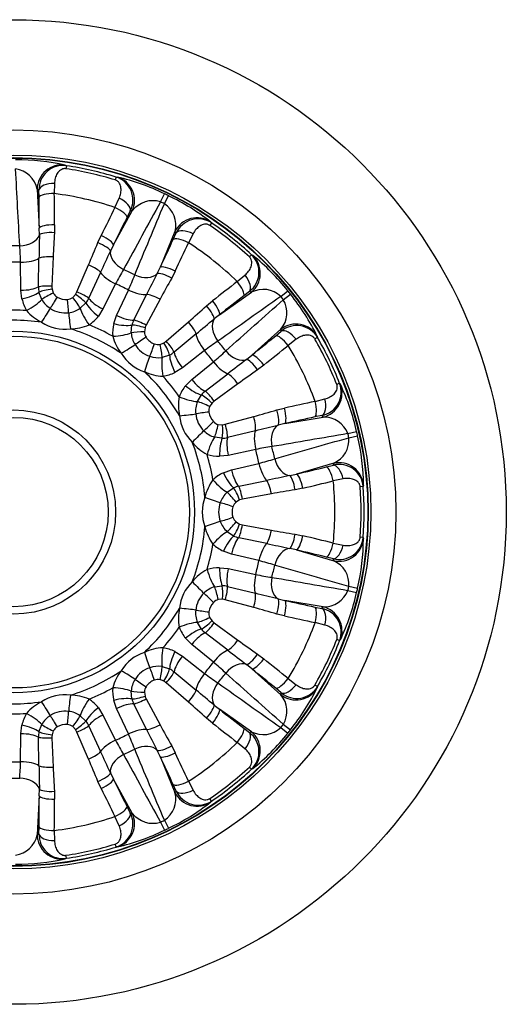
# Model space of a CAD drawing. Header units: millimetres. Extents: x 0 to 1188, y 0 to 840.
# Tile 7 of 9: x 748 to 847, y 423 to 623. Entities that reach past the tile are written whole.
import ezdxf

# ---------------------------------------------------------------- set-up
doc = ezdxf.new("R2010")
doc.units = ezdxf.units.MM
doc.header["$LTSCALE"] = 4
doc.layers.add('CAP200G', color=7, linetype='Continuous')
doc.layers.add('Default', color=7, linetype='Continuous')

# ---------------------------------------------------------------- blocks, each defined once
blk = doc.blocks.new('SE2')
at = {"layer": 'CAP200G', "color": 7, "linetype": 'Continuous'}
for p, q in [((757.27, 593.29), (757.5, 593.18)), ((757.5, 593.18), (757.41, 592.57)), ((767.58, 590.88), (767.4, 590.29)), ((767.58, 590.88), (767.83, 590.88)), ((751.55, 588.41), (752, 580.53)), ((751.95, 586.79), (751.92, 588.24)), ((755.08, 589.59), (755.04, 587.52)), ((767.34, 584.72), (768.2, 586.59)), ((776.61, 585.83), (777.39, 587.48)), ((777.37, 585.46), (778.18, 587.1)), ((767.05, 577.1), (770.87, 584)), ((770.46, 584.01), (769.81, 582.71)), ((752.01, 579.14), (752, 580.53)), ((755.09, 581.19), (755.06, 579.58)), ((786.96, 581.55), (786.61, 581.04)), ((786.79, 581.74), (786.96, 581.55)), ((763.88, 577.57), (764.55, 579.03)), ((779.52, 579.83), (776.51, 572.54)), ((779.18, 578.2), (779.78, 579.52)), ((783.22, 579.36), (782.28, 577.52)), ((767.05, 577.1), (766.43, 575.85)), ((751.82, 568.57), (751.93, 574.38)), ((754.79, 574.69), (754.55, 568.72)), ((795.04, 575.11), (794.62, 574.66)), ((795.04, 575.11), (795.26, 574.99)), ((748.27, 567.89), (748.2, 573.59)), ((759.62, 567.56), (762, 573.04)), ((775.92, 571.28), (776.51, 572.54)), ((764.44, 571.52), (762.01, 566.24)), ((779.58, 571.79), (778.86, 570.36)), ((792.15, 569.65), (793.73, 570.97)), ((754.58, 568.13), (754.83, 567.33)), ((767.46, 569.19), (764.92, 564.09)), ((748.48, 566.14), (748.27, 567.89)), ((752.49, 566.01), (751.93, 567.49)), ((758.77, 566.43), (759.34, 567.04)), ((767.67, 562.77), (770.07, 567.93)), ((771.16, 561.84), (773.77, 567.03)), ((776.49, 566.06), (773.68, 560.79)), ((788.57, 562.92), (795.02, 567.48)), ((794.65, 567.66), (793.5, 566.78)), ((800.98, 566.63), (802.4, 567.78)), ((801.51, 565.97), (802.94, 567.1)), ((761.45, 565.31), (760.31, 564.22)), ((764.92, 564.09), (763.98, 562.61)), ((785.92, 564.72), (787.16, 565.74)), ((767.09, 561.11), (767.67, 562.77)), ((788.57, 562.92), (787.48, 562.06)), ((770.65, 559.24), (770.79, 560.82)), ((773.45, 560.25), (773.33, 559.42)), ((777.75, 557.55), (782.27, 561.46)), ((783.81, 559.02), (779.33, 555.32)), ((801.01, 559.97), (795.12, 554.7)), ((799.99, 558.65), (801.1, 559.57)), ((808.45, 558.29), (807.91, 557.99)), ((808.38, 558.54), (808.45, 558.29)), ((776.49, 556.89), (777.27, 557.2)), ((804.13, 557.94), (802.49, 556.69)), ((778.42, 554.73), (776.92, 554.24)), ((785.52, 555.62), (781.02, 552.12)), ((794.04, 553.83), (795.12, 554.7)), ((781.02, 552.12), (779.52, 551.19)), ((782.92, 549.74), (787.33, 553.35)), ((797.57, 552.7), (796.29, 551.72)), ((785.66, 547.38), (790.27, 550.93)), ((781.68, 548.49), (782.92, 549.74)), ((792.29, 548.88), (787.48, 545.34)), ((812.93, 548.98), (812.36, 548.75)), ((812.93, 548.98), (813.08, 548.78)), ((784.07, 545.27), (784.88, 546.63)), ((787.04, 544.96), (786.56, 544.26)), ((807.96, 545.32), (809.96, 545.82)), ((789.73, 540.66), (795.5, 542.22)), ((800.21, 543.58), (801.77, 543.96)), ((801.82, 540.8), (809.6, 542.12)), ((809.35, 542.44), (807.93, 542.15)), ((788.32, 540.62), (789.16, 540.56)), ((801.82, 540.8), (800.46, 540.5)), ((789.12, 537.83), (787.55, 538.04)), ((795.84, 539.36), (790.19, 537.97)), ((814.61, 538.77), (816.38, 539.19)), ((814.8, 537.94), (816.58, 538.34)), ((790.33, 534.35), (788.58, 534.16)), ((795.9, 535.55), (790.33, 534.35)), ((791.01, 531.38), (796.54, 532.72)), ((811.74, 532.75), (804.16, 530.56)), ((810.25, 532), (811.66, 532.35)), ((789.35, 530.79), (791.01, 531.38)), ((802.8, 530.24), (804.16, 530.56)), ((792.45, 528.07), (798.14, 529.26)), ((813.67, 529.57), (811.65, 529.15)), ((817.72, 528.01), (817.1, 527.97)), ((817.77, 528.26), (817.72, 528.01)), ((790.11, 526.85), (791.42, 527.73)), ((799.08, 526.54), (793.21, 525.44)), ((805.49, 527.69), (803.91, 527.36)), ((792.64, 525.29), (791.91, 524.87)), ((791.91, 520.82), (792.64, 520.4)), ((793.21, 520.25), (799.08, 519.15)), ((791.42, 517.96), (790.11, 518.83)), ((803.91, 518.32), (805.49, 517.99)), ((798.14, 516.43), (792.45, 517.62)), ((811.65, 516.53), (813.67, 516.12)), ((817.72, 517.68), (817.1, 517.72)), ((817.72, 517.68), (817.77, 517.43)), ((791.01, 514.31), (789.35, 514.89)), ((796.54, 512.97), (791.01, 514.31)), ((804.16, 515.13), (802.8, 515.45)), ((804.16, 515.13), (811.74, 512.94)), ((811.66, 513.34), (810.25, 513.69)), ((788.58, 511.52), (790.33, 511.34)), ((790.33, 511.34), (795.9, 510.14)), ((787.55, 507.65), (789.12, 507.86)), ((790.19, 507.72), (795.84, 506.33)), ((814.61, 506.92), (816.38, 506.5)), ((814.8, 507.75), (816.58, 507.35)), ((789.16, 505.13), (788.32, 505.07)), ((795.5, 503.47), (789.73, 505.03)), ((800.46, 505.18), (801.82, 504.89)), ((809.6, 503.57), (801.82, 504.89)), ((801.77, 501.73), (800.21, 502.11)), ((807.93, 503.54), (809.35, 503.25)), ((784.88, 499.06), (784.07, 500.42)), ((786.56, 501.43), (787.04, 500.73)), ((787.48, 500.35), (792.29, 496.81)), ((809.96, 499.87), (807.96, 500.37)), ((790.27, 494.76), (785.66, 498.31)), ((782.92, 495.95), (781.68, 497.2)), ((812.93, 496.71), (812.36, 496.93)), ((813.08, 496.91), (812.93, 496.71)), ((779.52, 494.5), (781.02, 493.57)), ((787.33, 492.34), (782.92, 495.95)), ((781.02, 493.57), (785.52, 490.07)), ((796.29, 493.97), (797.57, 492.99)), ((776.92, 491.45), (778.42, 490.96)), ((779.33, 490.37), (783.81, 486.66)), ((795.12, 490.98), (794.04, 491.86)), ((795.12, 490.98), (801.01, 485.72)), ((777.27, 488.49), (776.49, 488.79)), ((782.27, 484.23), (777.75, 488.14)), ((802.49, 489), (804.13, 487.75)), ((770.79, 484.87), (770.65, 486.45)), ((773.33, 486.27), (773.45, 485.44)), ((801.1, 486.12), (799.99, 487.04)), ((808.45, 487.4), (807.91, 487.7)), ((808.45, 487.4), (808.38, 487.15)), ((767.67, 482.92), (767.09, 484.58)), ((773.68, 484.9), (776.49, 479.63)), ((763.98, 483.08), (764.92, 481.6)), ((770.07, 477.76), (767.67, 482.92)), ((773.77, 478.66), (771.16, 483.85)), ((787.48, 483.63), (788.57, 482.77)), ((795.02, 478.21), (788.57, 482.77)), ((760.31, 481.47), (761.45, 480.37)), ((764.92, 481.6), (767.46, 476.5)), ((787.16, 479.95), (785.92, 480.97)), ((748.27, 477.8), (748.48, 479.55)), ((751.93, 478.2), (752.49, 479.68)), ((754.83, 478.36), (754.58, 477.56)), ((759.34, 478.65), (758.77, 479.26)), ((762, 472.65), (759.62, 478.13)), ((762.01, 479.45), (764.44, 474.17)), ((793.5, 478.91), (794.65, 478.03)), ((800.98, 479.05), (802.4, 477.91)), ((801.51, 479.72), (802.94, 478.59)), ((748.2, 472.1), (748.27, 477.8)), ((751.93, 471.31), (751.82, 477.12)), ((754.55, 476.97), (754.79, 471)), ((793.73, 474.71), (792.15, 476.04)), ((776.51, 473.15), (775.92, 474.41)), ((778.86, 475.33), (779.58, 473.9)), ((776.51, 473.15), (779.52, 465.85)), ((795.04, 470.58), (794.62, 471.03)), ((795.26, 470.7), (795.04, 470.58)), ((764.55, 466.66), (763.88, 468.12)), ((766.43, 469.84), (767.05, 468.59)), ((770.87, 461.69), (767.05, 468.59)), ((782.28, 468.17), (783.22, 466.33)), ((752, 465.16), (752.01, 466.55)), ((755.06, 466.11), (755.09, 464.5)), ((779.78, 466.17), (779.18, 467.49)), ((752, 465.16), (751.55, 457.28)), ((786.96, 464.14), (786.61, 464.64)), ((786.96, 464.14), (786.79, 463.94)), ((769.81, 462.98), (770.46, 461.68)), ((768.2, 459.1), (767.34, 460.97)), ((777.37, 460.23), (778.18, 458.59)), ((751.92, 457.45), (751.95, 458.9)), ((755.04, 458.17), (755.08, 456.1)), ((776.61, 459.86), (777.39, 458.21)), ((767.58, 454.8), (767.4, 455.39)), ((767.83, 454.81), (767.58, 454.8)), ((757.5, 452.5), (757.27, 452.4)), ((757.5, 452.5), (757.41, 453.11))]:
    blk.add_line(p, q, dxfattribs=at)
for radius in [100, 77.6, 72.51, 71.99, 71.9, 36.73, 35.73, 20.73, 19.23]:
    blk.add_circle((746.75, 522.84), radius, dxfattribs=at)
for centre, radius, start, end in [((747.57, 550.46), 43.91, 77.23, 90.4975), ((-9770.08, 14.1), 10533.15, 3.062931, 3.14807), ((746.48, 587.42), 5.17, 11.0011, 82.2768), ((756.81, 588.35), 4.89, 81.806, 181.2783), ((746.75, 522.84), 70.54, 72.9779, 81.3078), ((746.75, 522.84), 71.16, 72.9779, 81.3078), ((766.12, 586.23), 4.88, 332.9333, 72.5538), ((757.94, 547.92), 44.08, 63.8146, 77.0293), ((746.75, 522.84), 65.21, 71.5898, 82.6959), ((775.02, 580.88), 5.2, 72.2341, 143.0595), ((746.75, 522.84), 71.53, 63.9365, 64.635), ((759.47, 547.37), 43.91, 51.5157, 64.7833), ((10735.95, -4902.78), 11371.6, 151.140783, 151.219645), ((-8949.33, 4627.57), 10533.15, 337.348645, 337.433784), ((746.75, 522.84), 69.7, 63.9365, 64.635), ((774.53, 581.15), 5.17, 345.2868, 56.5625), ((784.23, 577.5), 4.89, 56.0917, 155.5641), ((746.75, 522.84), 70.54, 47.2636, 55.5935), ((746.75, 522.84), 71.16, 47.2636, 55.5935), ((4741.13, 503.66), 3989.83, 178.91602, 178.9844), ((1066.19, 559.89), 311.75, 176.3781, 177.2795), ((746.75, 522.84), 54.09, 88.6516, 91.3484), ((687.35, 571.98), 60.87, 1.5103, 4.6477), ((475.02, 694.82), 311.75, 337.0062, 337.9076), ((746.75, 522.84), 65.21, 45.8755, 56.9817), ((-2860.39, 2238.66), 3989.83, 335.30132, 335.36969), ((791.7, 571.55), 4.88, 307.2191, 46.8395), ((767.71, 540.58), 44.08, 38.1003, 51.315), ((746.75, 522.84), 50.77, 88.3612, 91.6388), ((823.17, 540.47), 62.68, 149.6833, 152.7301), ((746.75, 522.84), 54.09, 62.9373, 65.6342), ((714.56, 592.89), 60.87, 335.796, 338.9334), ((4337.24, -1227.54), 3989.83, 153.20174, 153.27011), ((1050.63, 417.62), 311.75, 150.6638, 151.5652), ((756.97, 568.53), 5.15, 179.6028, 191.6944), ((757.45, 568.56), 2.9, 176.9108, 188.5009), ((746.75, 522.84), 50.77, 62.6469, 65.9245), ((797.4, 562.86), 5.2, 46.5198, 117.3452), ((756.75, 568.01), 8.48, 192.7034, 210.1415), ((757.12, 568.7), 5.36, 210.1397, 237.4127), ((756.68, 568.32), 2.1, 208.346, 239.6329), ((757.35, 569.29), 3.28, 238.0454, 276.2403), ((757.54, 568.13), 2.1, 274.6424, 305.9502), ((756.94, 568.67), 2.9, 325.7848, 337.3749), ((757.36, 568.44), 5.15, 322.5913, 334.6829), ((7392.62, -8699.63), 11371.6, 125.426497, 125.505359), ((746.75, 522.84), 69.7, 38.2222, 38.9207), ((746.75, 522.84), 71.53, 38.2222, 38.9207), ((768.85, 539.43), 43.91, 25.8014, 39.069), ((757.26, 568.89), 5.6, 237.2996, 276.9861), ((757.3, 568.66), 5.37, 276.8925, 304.1265), ((576.54, 795.69), 311.75, 311.2919, 312.1933), ((-6208.14, 8428.04), 10533.15, 311.63436, 311.719499), ((797.07, 563.32), 5.17, 319.5725, 30.8482), ((746.75, 522.84), 40.99, 86.2699, 93.7301), ((756.7, 570), 9.6, 220.6512, 243.9111), ((757.36, 567.84), 8.44, 304.1034, 321.6232), ((-1758.71, 3633.82), 3989.83, 309.58703, 309.6554), ((746.75, 522.84), 38.96, 81.5468, 98.4532), ((757.18, 568.55), 8.57, 236.7066, 277.5791), ((758.25, 569.65), 9.6, 270.3748, 293.6343), ((746.75, 522.84), 38.96, 55.8325, 72.739), ((746.75, 522.84), 40.99, 60.5556, 68.0158), ((775.35, 559.2), 8.48, 166.9891, 184.4272), ((775.78, 559.57), 5.15, 153.8885, 165.9801), ((776.22, 559.39), 2.9, 151.1965, 162.7866), ((804.23, 555.82), 4.89, 30.3774, 129.8498), ((776.17, 561.02), 9.6, 194.9369, 218.1968), ((775.99, 559.66), 5.36, 184.4254, 211.6984), ((775.43, 559.51), 2.1, 182.6317, 213.9186), ((776.45, 560.09), 3.28, 212.3311, 250.5261), ((746.75, 522.84), 71.16, 21.5493, 29.8793), ((776.2, 559.77), 5.6, 211.5853, 251.2719), ((776.12, 558.96), 2.1, 248.9281, 280.2359), ((775.82, 559.71), 2.9, 300.0705, 311.6606), ((823.25, 505.57), 62.68, 123.969, 127.0158), ((746.75, 522.84), 54.09, 37.223, 39.9199), ((746.75, 522.84), 65.21, 20.1612, 31.2674), ((746.75, 522.84), 70.54, 21.5493, 29.8793), ((775.98, 559.49), 8.57, 210.9923, 251.8648), ((776.13, 559.55), 5.37, 251.1782, 278.4122), ((776.09, 559.32), 5.15, 296.877, 308.9686), ((746.75, 522.84), 50.77, 36.9326, 40.2102), ((748.13, 599.92), 60.87, 310.0817, 313.2191), ((3222.21, -2612.05), 3989.83, 127.48745, 127.55582), ((777.42, 560.03), 9.6, 244.6605, 267.92), ((746.75, 522.84), 38.96, 30.1182, 47.0247), ((775.84, 558.78), 8.44, 278.3891, 295.9089), ((746.75, 522.84), 40.99, 34.8413, 42.3015), ((974.88, 296.19), 311.75, 124.9495, 125.8509), ((788.29, 543.19), 8.48, 141.2748, 158.7129), ((808.38, 547.22), 4.88, 281.5048, 21.1252), ((773.33, 529.73), 44.08, 12.386, 25.6008), ((789.82, 544.47), 9.6, 169.2226, 192.4826), ((788.84, 543.33), 5.15, 128.1742, 140.2658), ((789.06, 543.32), 5.36, 158.7112, 185.9841), ((788.5, 543.44), 2.1, 156.9174, 188.2043), ((789.16, 542.98), 2.9, 125.4822, 137.0723), ((788.98, 543.18), 8.57, 185.2781, 226.1505), ((789.3, 543.34), 5.6, 185.871, 225.5576), ((789.67, 543.51), 3.28, 186.6168, 224.8118), ((711.78, 842.52), 311.75, 285.5777, 286.479), ((809.75, 536.92), 5.2, 20.8055, 91.6309), ((788.88, 542.64), 2.1, 223.2138, 254.5216), ((788.94, 543.45), 2.9, 274.3562, 285.9464), ((-160.79, 4412.81), 3989.83, 283.87275, 283.94112), ((789.15, 543.17), 5.37, 225.4639, 252.698), ((2732.99, -10669.85), 11371.6, 99.712211, 99.791073), ((746.75, 522.84), 69.7, 12.5079, 13.2064), ((746.75, 522.84), 71.53, 12.5079, 13.2064), ((773.86, 528.19), 43.91, 0.0871, 13.3547), ((790.51, 543.04), 9.6, 218.9463, 242.2057), ((746.75, 522.84), 38.96, 4.4039, 21.3104), ((789.01, 542.98), 5.15, 271.1627, 283.2543), ((808.18, 474.09), 62.68, 98.2548, 101.3015), ((746.75, 522.84), 54.09, 11.5087, 14.2056), ((-2089.45, 10662.79), 10533.15, 285.920074, 286.005213), ((809.65, 537.48), 5.17, 293.8582, 5.1339), ((746.75, 522.84), 40.99, 9.127, 16.5872), ((788.55, 542.6), 8.44, 252.6748, 270.1946), ((746.75, 522.84), 50.77, 11.2183, 14.496), ((781.44, 591.69), 60.87, 284.3674, 287.5048), ((812.85, 527.62), 4.89, 4.6631, 104.1355), ((793, 523.15), 8.48, 115.5605, 132.9986), ((1616.88, -3375.66), 3989.83, 101.77317, 101.84154), ((794.94, 523.64), 9.6, 143.5083, 166.7683), ((793.56, 523.04), 5.15, 102.46, 114.5515), ((746.75, 522.84), 65.21, 354.4469, 5.5531), ((746.75, 522.84), 71.16, 355.835, 4.165), ((793.76, 522.94), 5.36, 132.9969, 160.2699), ((853.95, 219.66), 311.75, 99.2353, 100.1366), ((746.75, 522.84), 70.54, 355.835, 4.165), ((793.63, 522.84), 8.57, 159.5638, 200.4362), ((793.98, 522.84), 5.6, 160.1567, 199.8433), ((793.3, 523.28), 2.1, 131.2031, 162.49), ((793.7, 522.59), 2.9, 99.7679, 111.3581), ((794.39, 522.84), 3.28, 160.9025, 199.0975), ((793.77, 522.76), 5.37, 199.7496, 226.9837), ((793.3, 522.4), 2.1, 197.4995, 228.8073), ((793.7, 523.1), 2.9, 248.6419, 260.2321), ((746.75, 522.84), 38.96, 338.6896, 355.5961), ((794.94, 522.05), 9.6, 193.232, 216.4914), ((853.95, 826.03), 311.75, 259.8634, 260.7647), ((746.75, 522.84), 40.99, 343.4128, 350.873), ((792.98, 522.51), 8.44, 226.9605, 244.4803), ((793.56, 522.65), 5.15, 245.4485, 257.54), ((1616.88, 4421.35), 3989.83, 258.15846, 258.22683), ((812.85, 518.07), 4.88, 255.7905, 355.4109), ((773.68, 517.52), 44.08, 346.6717, 359.8865), ((746.75, 522.84), 50.77, 345.504, 348.7817), ((780.94, 452.26), 62.68, 72.5405, 75.5873), ((746.75, 522.84), 54.09, 345.7944, 348.4913), ((-2320.04, -10423.23), 11371.6, 73.997926, 74.076787), ((809.62, 508.19), 5.2, 355.0913, 65.9166), ((790.51, 502.65), 9.6, 117.7964, 141.0516), ((788.55, 503.05), 8.48, 89.8462, 107.2843), ((807.87, 569.82), 60.87, 258.6531, 261.7906), ((788.98, 502.51), 8.57, 133.8495, 174.7219), ((2590.98, 10889.2), 10533.15, 260.205788, 260.290927), ((789.3, 502.35), 5.6, 134.4424, 174.129), ((789.14, 502.53), 5.36, 107.2826, 134.5556), ((789.01, 502.71), 5.15, 76.7457, 88.8373), ((-160.79, -3367.12), 3989.83, 76.05888, 76.12725), ((809.77, 508.74), 5.17, 268.1439, 339.4196), ((773.49, 515.9), 43.91, 334.3728, 347.6404), ((746.75, 522.84), 69.7, 346.7936, 347.4921), ((746.75, 522.84), 71.53, 346.7936, 347.4921), ((789.67, 502.17), 3.28, 135.1882, 173.3832), ((788.88, 503.04), 2.1, 105.4888, 136.7758), ((788.94, 502.24), 2.9, 74.0536, 85.6438), ((746.75, 522.84), 38.96, 312.9753, 329.8818), ((789.61, 501.22), 9.39, 167.2564, 191.0384), ((789.07, 502.37), 5.37, 174.0353, 201.2694), ((788.5, 502.25), 2.1, 171.7852, 203.093), ((711.78, 203.17), 311.75, 73.521, 74.4223), ((808.37, 498.46), 4.89, 338.9488, 78.4212), ((789.16, 502.71), 2.9, 222.9277, 234.5178), ((746.75, 522.84), 65.21, 328.7326, 339.8388), ((746.75, 522.84), 40.99, 317.6985, 325.1587), ((788.26, 502.48), 8.44, 201.2462, 218.7661), ((788.84, 502.35), 5.15, 219.7342, 231.8258), ((974.88, 749.49), 311.75, 234.1491, 235.0505), ((746.75, 522.84), 70.54, 330.1207, 338.4507), ((746.75, 522.84), 71.16, 330.1207, 338.4507), ((775.98, 486.19), 8.57, 108.1352, 149.0077), ((777.42, 485.66), 9.6, 92.0798, 115.3397), ((775.83, 486.87), 8.48, 64.132, 81.57), ((3222.21, 3657.74), 3989.83, 232.44418, 232.51255), ((746.75, 522.84), 50.77, 319.7898, 323.0674), ((746.93, 444.41), 62.68, 46.8262, 49.873), ((746.75, 522.84), 38.96, 287.261, 304.1675), ((776.17, 484.67), 9.6, 141.8034, 165.0629), ((776.2, 485.92), 5.6, 108.7281, 148.4147), ((776.13, 486.15), 5.36, 81.5683, 108.8413), ((776.09, 486.36), 5.15, 51.0314, 63.123), ((822.2, 538.64), 60.87, 232.9389, 236.0763), ((746.75, 522.84), 54.09, 320.0801, 322.777), ((-6765.65, -8008.59), 11371.6, 48.28364, 48.362502), ((775.99, 486.03), 5.37, 148.321, 175.5551), ((776.45, 485.6), 3.28, 109.4739, 147.6689), ((776.12, 486.72), 2.1, 79.7746, 111.0615), ((775.82, 485.98), 2.9, 48.3394, 59.9295), ((6906.14, 9062.43), 10533.15, 234.491502, 234.576642), ((746.75, 522.84), 40.99, 291.9842, 299.4444), ((775.31, 486.49), 8.44, 175.5319, 193.0518), ((775.43, 486.18), 2.1, 146.0709, 177.3787), ((-1758.71, -2588.13), 3989.83, 50.3446, 50.41297), ((804.23, 489.86), 4.88, 230.0762, 329.6966), ((768.7, 506.36), 44.08, 320.9574, 334.1722), ((746.75, 522.84), 38.96, 261.5468, 278.4532), ((756.7, 475.69), 9.6, 116.0891, 139.3486), ((757.18, 477.14), 8.57, 82.4209, 123.2934), ((758.25, 476.04), 9.6, 66.3655, 89.6254), ((757.34, 477.82), 8.48, 38.4177, 55.8558), ((775.78, 486.12), 5.15, 194.0199, 206.1115), ((776.22, 486.3), 2.9, 197.2134, 208.8035), ((576.54, 250), 311.75, 47.8067, 48.7081), ((797.04, 482.37), 5.2, 329.377, 40.2023), ((757.26, 476.79), 5.6, 83.0139, 122.7004), ((757.3, 477.03), 5.36, 55.854, 83.127), ((746.75, 522.84), 40.99, 266.2699, 273.7301), ((756.71, 477.7), 8.44, 149.8177, 167.3375), ((757.13, 476.99), 5.37, 122.6067, 149.8408), ((757.36, 477.25), 5.15, 25.3171, 37.4087), ((756.97, 477.16), 5.15, 168.3056, 180.3972), ((756.68, 477.37), 2.1, 120.3567, 151.6645), ((757.35, 476.4), 3.28, 83.7597, 121.9546), ((757.54, 477.56), 2.1, 54.0603, 85.3472), ((756.94, 477.02), 2.9, 22.6251, 34.2152), ((4337.24, 2273.23), 3989.83, 206.72989, 206.79826), ((1050.63, 628.07), 311.75, 208.4348, 209.3362), ((791.69, 474.14), 4.89, 313.2345, 52.7069), ((797.41, 482.79), 5.17, 242.4297, 313.7054), ((746.75, 522.84), 69.7, 321.0793, 321.7778), ((746.75, 522.84), 71.53, 321.0793, 321.7778), ((757.45, 477.13), 2.9, 171.4991, 183.0892), ((746.75, 522.84), 50.77, 294.0755, 297.3531), ((821.58, 504.34), 60.87, 207.2246, 210.362), ((712.88, 452.1), 62.68, 21.1119, 24.1587), ((746.75, 522.84), 65.21, 303.0183, 314.1245), ((767.83, 504.98), 43.91, 308.6586, 321.9261), ((-2860.39, -1192.97), 3989.83, 24.63031, 24.69868), ((746.75, 522.84), 54.09, 294.3658, 297.0627), ((-9723.34, -3904.21), 11371.6, 22.569354, 22.648216), ((746.75, 522.84), 50.77, 268.3612, 271.6388), ((685.54, 473.8), 62.68, 355.3976, 358.4444), ((475.02, 350.87), 311.75, 22.0924, 22.9938), ((10001.35, 5544.29), 10533.15, 208.777217, 208.862356), ((4741.13, 542.03), 3989.83, 181.0156, 181.08398), ((1066.19, 485.8), 311.75, 182.7205, 183.6219), ((746.75, 522.84), 70.54, 304.4065, 312.7364), ((746.75, 522.84), 71.16, 304.4065, 312.7364), ((746.75, 522.84), 54.09, 268.6516, 271.3484), ((784.23, 468.18), 4.88, 204.3619, 303.9824), ((774.49, 464.55), 5.2, 303.6627, 14.488), ((759.38, 498.46), 44.08, 295.2431, 308.4579), ((746.75, 522.84), 65.21, 277.3041, 288.4102), ((766.11, 459.46), 4.89, 287.5202, 26.9926), ((775.01, 464.78), 5.17, 216.7154, 287.9911), ((746.75, 522.84), 69.7, 295.365, 296.0635), ((758, 497.61), 43.91, 282.9443, 296.2118), ((746.75, 522.84), 71.53, 295.365, 296.0635), ((746.45, 458.29), 5.2, 277.9484, 348.7737), ((756.8, 457.33), 4.88, 178.6476, 278.2681), ((746.75, 522.84), 70.54, 278.6922, 287.0221), ((746.75, 522.84), 71.16, 278.6922, 287.0221), ((747.55, 495.4), 44.08, 269.5289, 282.7436)]:
    blk.add_arc(centre, radius, start, end, dxfattribs=at)
for centre, major_axis, ratio, start_param, end_param in [((756.53, 588.34), (-2.08, -4.55), 0.995572, 3.423812, 5.12625), ((766.35, 586.1), (-0.1, -5), 0.995572, 1.156935, 2.859374), ((718.76, 523.23), (75.88, -1.05), 0.952947, 1.131773, 1.137192), ((754.91, 588.2), (3, 0.09), 0.461622, 1.498607, 3.044423), ((754.94, 586.75), (3, 0.03), 0.258561, 1.535223, 3.052384), ((730.57, 523.07), (3.41, 246.62), 0.086061, -1.334446, -1.308267), ((733.4, 523.03), (3.45, 249.62), 0.086061, -1.334446, -1.308267), ((767.75, 585.27), (2.66, -1.39), 0.461622, 0.097169, 1.642986), ((758.86, 517.22), (105.2, 226.39), 0.086061, 1.308267, 1.334446), ((767.1, 583.97), (2.69, -1.33), 0.258561, 0.089209, 1.60637), ((772.13, 511.05), (-68.82, 31.98), 0.952943, -1.137237, -1.131818), ((761.42, 516.03), (103.93, 223.68), 0.086061, 1.308267, 1.334446), ((783.98, 577.61), (-3.85, -3.19), 0.995572, 3.423812, 5.12625), ((754.99, 580.49), (3, 0.02), 0.233287, 1.535813, 3.052974), ((782.46, 578.19), (2.74, -1.22), 0.461622, 1.498607, 3.044423), ((748.08, 579.46), (-3.99, -0.23), 0.633559, 1.519724, 2.927029), ((754.96, 578.9), (3, -0.12), 0.228193, 1.546882, 2.971574), ((764.33, 578.36), (2.69, -1.32), 0.233287, 0.088619, 1.60578), ((732.27, 530.07), (110.08, 220.72), 0.086061, -1.334446, -1.308267), ((781.85, 576.87), (2.71, -1.28), 0.258561, 1.535223, 3.052384), ((721.7, 535.33), (67.91, -33.87), 0.952943, 1.131817, 1.137235), ((763.67, 576.91), (2.75, -1.19), 0.228193, 0.170018, 1.594711), ((734.8, 528.8), (111.41, 223.4), 0.086061, -1.334446, -1.308267), ((748.24, 574.8), (-4, -0.05), 0.302335, 1.558036, 2.742413), ((754.7, 574.06), (3, -0.08), 0.208264, 1.544488, 2.753116), ((770.11, 574.43), (3.5, -1.94), 0.633559, 3.356157, 4.763462), ((791.86, 571.33), (-2.26, -4.46), 0.995572, 1.156935, 2.859374), ((761.81, 572.44), (2.74, -1.22), 0.208264, 0.388477, 1.597105), ((779.19, 571.2), (2.71, -1.28), 0.233287, 1.535813, 3.052974), ((767.95, 570.3), (3.58, -1.78), 0.302335, 3.540772, 4.725149), ((772.51, 573.27), (-3.7, 1.53), 0.633559, 1.519724, 2.927029), ((778.47, 569.79), (2.65, -1.41), 0.228193, 1.546882, 2.971574), ((792.76, 569.97), (1.8, -2.4), 0.461622, 0.097169, 1.642986), ((748.31, 569.1), (-4, -0.05), 0.302271, 1.556469, 2.638598), ((754.46, 568.16), (3, -0.16), 0.184936, 1.549476, 2.655055), ((754.49, 567.59), (2.97, 0.44), 0.174809, 1.512987, 2.581358), ((755.22, 512.52), (193.01, 158.33), 0.086061, 1.308267, 1.334446), ((791.6, 569.09), (1.85, -2.36), 0.258561, 0.089209, 1.60637), ((748.53, 567.35), (-3.9, -0.91), 0.292704, 1.490526, 2.562616), ((749.49, 564.96), (-3.43, -2.05), 0.252765, 1.39803, 2.459789), ((754.73, 566.79), (2.7, 1.31), 0.146861, 1.463918, 2.477412), ((755.51, 565.99), (1.59, 2.55), 0.063123, 1.403002, 2.396418), ((757.57, 565.51), (-0.32, 2.98), 0.063123, 3.886767, 4.880183), ((758.63, 565.9), (1.86, -2.35), 0.146861, 0.664181, 1.677675), ((759.19, 566.51), (2.48, -1.69), 0.174809, 0.560235, 1.628606), ((759.47, 567.02), (2.77, -1.15), 0.184936, 0.486537, 1.592117), ((765.41, 565.2), (3.58, -1.78), 0.302271, 3.644588, 4.726717), ((770.63, 569.01), (-3.63, 1.69), 0.302335, 1.558036, 2.742413), ((776.13, 565.54), (2.67, -1.38), 0.208264, 1.544488, 2.753116), ((757.01, 510.33), (190.69, 156.43), 0.086061, 1.308267, 1.334446), ((764.5, 501.21), (-48.13, 58.67), 0.952947, -1.137192, -1.131773), ((752.53, 561.78), (-2.18, -3.35), 0.041597, 1.480202, 2.39746), ((762.55, 561.98), (2.2, -3.34), 0.252765, 3.823396, 4.885155), ((764.46, 563.72), (3.12, -2.51), 0.292704, 3.720569, 4.792659), ((785.45, 564.22), (1.97, -2.27), 0.228193, 0.170018, 1.594711), ((786.68, 565.23), (1.85, -2.36), 0.233287, 0.088619, 1.60578), ((758.43, 560.43), (0.51, -3.97), 0.041597, 3.885726, 4.802983), ((768.23, 563.84), (-3.63, 1.69), 0.302271, 1.556469, 2.638598), ((790.18, 559.18), (2.31, -3.26), 0.633559, 3.356157, 4.763462), ((767.66, 562.17), (-3.9, 0.87), 0.292704, 1.490526, 2.562616), ((773.13, 559.8), (2.87, -0.89), 0.174809, 1.512987, 2.581358), ((773.36, 560.33), (2.63, -1.44), 0.184936, 1.549476, 2.655055), ((781.84, 560.99), (1.94, -2.29), 0.208264, 0.388477, 1.597105), ((804.06, 556.03), (-4.85, -1.21), 0.995572, 3.423812, 5.12625), ((767.5, 559.6), (-3.98, -0.36), 0.252765, 1.39803, 2.459789), ((773.01, 558.98), (3, 0.01), 0.146861, 1.463918, 2.477412), ((773.36, 557.91), (2.53, 1.61), 0.063123, 1.403002, 2.396418), ((786.44, 556.4), (2.45, -3.16), 0.302335, 3.540772, 4.725149), ((736.84, 535.63), (194.94, 151.1), 0.086061, -1.334446, -1.308267), ((801.82, 556.28), (1.89, -2.33), 0.258561, 1.535223, 3.052384), ((729.6, 544.96), (46.5, -59.98), 0.95295, 1.131729, 1.137148), ((802.93, 557.21), (1.94, -2.29), 0.461622, 1.498607, 3.044423), ((768.85, 555.41), (-3.42, -2.07), 0.041597, 1.480202, 2.39746), ((775.02, 556.59), (1, 2.83), 0.063123, 3.886767, 4.880183), ((776.13, 556.49), (0.66, -2.93), 0.146861, 0.664181, 1.677675), ((776.91, 556.79), (1.5, -2.6), 0.174809, 0.560235, 1.628606), ((777.37, 557.13), (1.99, -2.24), 0.184936, 0.486537, 1.592117), ((738.57, 533.4), (197.31, 152.94), 0.086061, -1.334446, -1.308267), ((773.58, 551.64), (-1.26, -3.8), 0.041597, 3.885726, 4.802983), ((777.96, 551.25), (0.53, -3.96), 0.252765, 3.823396, 4.885155), ((780.44, 551.98), (1.72, -3.61), 0.292704, 3.720569, 4.792659), ((781.94, 552.91), (2.45, -3.16), 0.302271, 3.644588, 4.726717), ((791.84, 557.1), (-2.67, 2.98), 0.633559, 1.519724, 2.927029), ((796.96, 552.34), (1.89, -2.33), 0.233287, 1.535813, 3.052974), ((788.29, 554.08), (-2.54, 3.09), 0.302335, 1.558036, 2.742413), ((795.7, 551.37), (1.77, -2.42), 0.228193, 1.546882, 2.971574), ((791.75, 548.57), (1.8, -2.4), 0.208264, 1.544488, 2.753116), ((782.65, 549.21), (-3.14, 2.48), 0.292704, 1.490526, 2.562616), ((783.89, 550.46), (-2.54, 3.09), 0.302271, 1.556469, 2.638598), ((808.43, 546.96), (-3.97, -3.04), 0.995572, 1.156935, 2.859374), ((781.39, 546.96), (-3.75, 1.4), 0.252765, 1.39803, 2.459789), ((786.55, 544.69), (2.2, -2.04), 0.174809, 1.512987, 2.581358), ((786.99, 545.07), (1.74, -2.44), 0.184936, 1.549476, 2.655055), ((786.09, 544), (2.71, -1.29), 0.146861, 1.463918, 2.477412), ((749.9, 509.87), (242.59, 58.91), 0.086061, 1.308267, 1.334446), ((807.23, 545.05), (0.64, -2.93), 0.258561, 0.089209, 1.60637), ((808.65, 545.34), (0.58, -2.94), 0.461622, 0.097169, 1.642986), ((780.8, 542.6), (-3.98, -0.38), 0.041597, 1.480202, 2.39746), ((785.94, 542.89), (2.98, 0.35), 0.063123, 1.403002, 2.396418), ((794.92, 541.99), (0.75, -2.9), 0.208264, 0.388477, 1.597105), ((799.57, 543.33), (0.79, -2.89), 0.228193, 0.170018, 1.594711), ((801.11, 543.71), (0.65, -2.93), 0.233287, 0.088619, 1.60578), ((750.57, 507.12), (239.68, 58.2), 0.086061, 1.308267, 1.334446), ((753.35, 495.65), (-17.9, 73.75), 0.95295, -1.137147, -1.131729), ((786.86, 540.99), (2.13, 2.11), 0.063123, 3.886767, 4.880183), ((787.82, 540.41), (-0.67, -2.92), 0.146861, 0.664181, 1.677675), ((788.65, 540.34), (0.23, -2.99), 0.174809, 0.560235, 1.628606), ((789.22, 540.45), (0.82, -2.88), 0.184936, 0.486537, 1.592117), ((801.64, 536.74), (0.67, -3.94), 0.633559, 3.356157, 4.763462), ((783.42, 537.15), (-2.78, -2.87), 0.041597, 3.885726, 4.802983), ((787.2, 534.89), (-1.24, -3.8), 0.252765, 3.823396, 4.885155), ((797.07, 535.85), (0.84, -3.91), 0.302335, 3.540772, 4.725149), ((789.75, 534.48), (-0.02, -4), 0.292704, 3.720569, 4.792659), ((791.5, 534.66), (0.84, -3.91), 0.302271, 3.644588, 4.726717), ((797.73, 532.96), (-0.94, 3.89), 0.302335, 1.558036, 2.742413), ((802.24, 534.14), (-1.11, 3.84), 0.633559, 1.519724, 2.927029), ((743.37, 538.67), (241.2, 51.55), 0.086061, -1.334446, -1.308267), ((810.87, 529.08), (0.69, -2.92), 0.258561, 1.535223, 3.052384), ((740.9, 550.21), (15.87, -74.21), 0.952954, 1.131686, 1.137104), ((812.28, 529.43), (0.76, -2.9), 0.461622, 1.498607, 3.044423), ((812.78, 527.88), (-4.9, 1.02), 0.995572, 3.423812, 5.12625), ((790.54, 531.02), (-1.75, 3.6), 0.292704, 1.490526, 2.562616), ((792.19, 531.61), (-0.94, 3.89), 0.302271, 1.556469, 2.638598), ((803.23, 527.31), (0.55, -2.95), 0.228193, 1.546882, 2.971574), ((804.78, 527.64), (0.69, -2.92), 0.233287, 1.535813, 3.052974), ((788.42, 529.54), (-2.77, 2.89), 0.252765, 1.39803, 2.459789), ((792.65, 525.41), (0.51, -2.96), 0.184936, 1.549476, 2.655055), ((798.45, 526.49), (0.58, -2.94), 0.208264, 1.544488, 2.753116), ((743.96, 535.9), (244.13, 52.18), 0.086061, -1.334446, -1.308267), ((791.37, 524.84), (1.88, -2.34), 0.146861, 1.463918, 2.477412), ((792.09, 525.26), (1.09, -2.79), 0.174809, 1.512987, 2.581358), ((785.99, 525.87), (-3.75, 1.38), 0.041597, 1.480202, 2.39746), ((790.76, 523.9), (2.84, -0.98), 0.063123, 1.403002, 2.396418), ((785.99, 519.82), (-3.75, -1.38), 0.041597, 3.885726, 4.802983), ((790.76, 521.79), (2.84, 0.98), 0.063123, 3.886767, 4.880183), ((791.37, 520.85), (-1.88, -2.34), 0.146861, 0.664181, 1.677675), ((792.09, 520.43), (-1.09, -2.79), 0.174809, 0.560235, 1.628606), ((792.65, 520.28), (-0.51, -2.96), 0.184936, 0.486537, 1.592117), ((788.42, 516.15), (-2.77, -2.89), 0.252765, 3.823396, 4.885155), ((798.45, 519.19), (-0.58, -2.94), 0.208264, 0.388477, 1.597105), ((803.23, 518.38), (-0.55, -2.95), 0.228193, 0.170018, 1.594711), ((790.54, 514.67), (-1.75, -3.6), 0.292704, 3.720569, 4.792659), ((792.19, 514.08), (-0.94, -3.89), 0.302271, 3.644588, 4.726717), ((797.73, 512.73), (-0.94, -3.89), 0.302335, 3.540772, 4.725149), ((804.78, 518.05), (-0.69, -2.92), 0.233287, 0.088619, 1.60578), ((743.96, 509.79), (244.13, -52.18), 0.086061, 1.308267, 1.334446), ((810.87, 516.61), (-0.69, -2.92), 0.258561, 0.089209, 1.60637), ((812.28, 516.26), (-0.76, -2.9), 0.461622, 0.097169, 1.642986), ((812.78, 517.81), (-4.9, -1.02), 0.995572, 1.156935, 2.859374), ((802.24, 511.55), (-1.11, -3.84), 0.633559, 3.356157, 4.763462), ((743.37, 507.02), (241.2, -51.55), 0.086061, 1.308267, 1.334446), ((740.9, 495.48), (15.86, 74.21), 0.952947, -1.137193, -1.131775), ((787.2, 510.8), (-1.24, 3.8), 0.252765, 1.39803, 2.459789), ((789.75, 511.21), (-0.02, 4), 0.292704, 1.490526, 2.562616), ((791.5, 511.03), (0.84, 3.91), 0.302271, 1.556469, 2.638598), ((797.07, 509.83), (0.84, 3.91), 0.302335, 1.558036, 2.742413), ((783.42, 508.54), (-2.78, 2.87), 0.041597, 1.480202, 2.39746), ((801.64, 508.95), (0.67, 3.94), 0.633559, 1.519724, 2.927029), ((786.86, 504.7), (2.13, -2.11), 0.063123, 1.403002, 2.396418), ((787.82, 505.28), (0.67, -2.92), 0.146861, 1.463918, 2.477412), ((788.65, 505.34), (-0.23, -2.99), 0.174809, 1.512987, 2.581358), ((789.22, 505.24), (-0.82, -2.88), 0.184936, 1.549476, 2.655055), ((794.92, 503.7), (-0.75, -2.9), 0.208264, 1.544488, 2.753116), ((799.57, 502.36), (-0.79, -2.89), 0.228193, 1.546882, 2.971574), ((801.11, 501.98), (-0.65, -2.93), 0.233287, 1.535813, 3.052974), ((750.57, 538.57), (239.68, -58.2), 0.086061, -1.334446, -1.308267), ((780.8, 503.09), (-3.98, 0.38), 0.041597, 3.885726, 4.802983), ((785.94, 502.8), (2.98, -0.35), 0.063123, 3.886767, 4.880183), ((807.23, 500.64), (-0.64, -2.93), 0.258561, 1.535223, 3.052384), ((753.35, 550.04), (-17.91, -73.74), 0.95294, 1.131861, 1.13728), ((808.65, 500.34), (-0.58, -2.94), 0.461622, 1.498607, 3.044423), ((808.43, 498.73), (-3.97, 3.04), 0.995572, 3.423812, 5.12625), ((781.39, 498.73), (-3.75, -1.4), 0.252765, 3.823396, 4.885155), ((786.09, 501.68), (-2.71, -1.29), 0.146861, 0.664181, 1.677675), ((786.55, 501), (-2.2, -2.04), 0.174809, 0.560235, 1.628606), ((786.99, 500.62), (-1.74, -2.44), 0.184936, 0.486537, 1.592117), ((749.9, 535.82), (242.59, -58.91), 0.086061, -1.334446, -1.308267), ((782.65, 496.48), (-3.14, -2.48), 0.292704, 3.720569, 4.792659), ((783.89, 495.23), (-2.54, -3.09), 0.302271, 3.644588, 4.726717), ((791.75, 497.12), (-1.8, -2.4), 0.208264, 0.388477, 1.597105), ((773.58, 494.05), (-1.26, 3.8), 0.041597, 1.480202, 2.39746), ((777.96, 494.44), (0.53, 3.96), 0.252765, 1.39803, 2.459789), ((780.44, 493.7), (1.72, 3.61), 0.292704, 1.490526, 2.562616), ((788.29, 491.61), (-2.54, -3.09), 0.302335, 3.540772, 4.725149), ((781.94, 492.78), (2.45, 3.16), 0.302271, 1.556469, 2.638598), ((791.84, 488.59), (-2.67, -2.98), 0.633559, 3.356157, 4.763462), ((795.7, 494.32), (-1.77, -2.42), 0.228193, 0.170018, 1.594711), ((796.96, 493.35), (-1.89, -2.33), 0.233287, 0.088619, 1.60578), ((738.57, 512.29), (197.31, -152.94), 0.086061, 1.308267, 1.334446), ((768.85, 490.28), (-3.42, 2.07), 0.041597, 3.885726, 4.802983), ((775.02, 489.1), (1, -2.83), 0.063123, 1.403002, 2.396418), ((776.13, 489.2), (-0.66, -2.93), 0.146861, 1.463918, 2.477412), ((776.91, 488.9), (-1.5, -2.6), 0.174809, 1.512987, 2.581358), ((777.37, 488.56), (-1.99, -2.24), 0.184936, 1.549476, 2.655055), ((786.44, 489.29), (2.45, 3.16), 0.302335, 1.558036, 2.742413), ((736.84, 510.06), (194.94, -151.1), 0.086061, 1.308267, 1.334446), ((773.36, 487.78), (2.53, -1.61), 0.063123, 3.886767, 4.880183), ((790.18, 486.51), (2.31, 3.26), 0.633559, 1.519724, 2.927029), ((801.82, 489.41), (-1.89, -2.33), 0.258561, 0.089209, 1.60637), ((767.5, 486.09), (-3.98, 0.36), 0.252765, 3.823396, 4.885155), ((773.01, 486.71), (-3, 0.01), 0.146861, 0.664181, 1.677675), ((781.84, 484.7), (-1.94, -2.29), 0.208264, 1.544488, 2.753116), ((804.06, 489.66), (-4.85, 1.21), 0.995572, 1.156935, 2.859374), ((729.6, 500.72), (46.5, 59.98), 0.95295, -1.137148, -1.13173), ((802.93, 488.48), (-1.94, -2.29), 0.461622, 0.097169, 1.642986), ((752.53, 483.91), (-2.18, 3.35), 0.041597, 3.885726, 4.802983), ((758.43, 485.26), (0.51, 3.97), 0.041597, 1.480202, 2.39746), ((762.55, 483.71), (2.2, 3.34), 0.252765, 1.39803, 2.459789), ((767.66, 483.51), (-3.9, -0.87), 0.292704, 3.720569, 4.792659), ((773.13, 485.89), (-2.87, -0.89), 0.174809, 0.560235, 1.628606), ((773.36, 485.36), (-2.63, -1.44), 0.184936, 0.486537, 1.592117), ((757.57, 480.17), (-0.32, -2.98), 0.063123, 1.403002, 2.396418), ((764.46, 481.97), (3.12, 2.51), 0.292704, 1.490526, 2.562616), ((768.23, 481.85), (-3.63, -1.69), 0.302271, 3.644588, 4.726717), ((785.45, 481.47), (-1.97, -2.27), 0.228193, 1.546882, 2.971574), ((786.68, 480.46), (-1.85, -2.36), 0.233287, 1.535813, 3.052974), ((757.01, 535.35), (190.69, -156.43), 0.086061, -1.334446, -1.308267), ((749.49, 480.73), (-3.43, 2.05), 0.252765, 3.823396, 4.885155), ((755.51, 479.7), (1.59, -2.55), 0.063123, 3.886767, 4.880183), ((758.63, 479.79), (-1.86, -2.35), 0.146861, 1.463918, 2.477412), ((759.19, 479.18), (-2.48, -1.69), 0.174809, 1.512987, 2.581358), ((765.41, 480.49), (3.58, 1.78), 0.302271, 1.556469, 2.638598), ((748.53, 478.34), (-3.9, 0.91), 0.292704, 3.720569, 4.792659), ((754.49, 478.1), (-2.97, 0.44), 0.174809, 0.560235, 1.628606), ((754.73, 478.9), (-2.7, 1.31), 0.146861, 0.664181, 1.677675), ((759.47, 478.67), (-2.77, -1.15), 0.184936, 1.549476, 2.655055), ((770.63, 476.68), (-3.63, -1.69), 0.302335, 3.540772, 4.725149), ((776.13, 480.15), (-2.67, -1.38), 0.208264, 0.388477, 1.597105), ((755.22, 533.17), (193.01, -158.33), 0.086061, -1.334446, -1.308267), ((791.6, 476.6), (-1.85, -2.36), 0.258561, 1.535223, 3.052384), ((792.76, 475.72), (-1.8, -2.4), 0.461622, 1.498607, 3.044423), ((764.5, 544.48), (-48.14, -58.67), 0.952937, 1.131905, 1.137324), ((791.86, 474.36), (-2.26, 4.46), 0.995572, 3.423812, 5.12625), ((748.31, 476.59), (-4, 0.05), 0.302271, 3.644588, 4.726717), ((754.46, 477.52), (-3, -0.16), 0.184936, 0.486537, 1.592117), ((767.95, 475.39), (3.58, 1.78), 0.302335, 1.558036, 2.742413), ((761.81, 473.25), (-2.74, -1.22), 0.208264, 1.544488, 2.753116), ((772.51, 472.42), (-3.7, -1.53), 0.633559, 3.356157, 4.763462), ((778.47, 475.9), (-2.65, -1.41), 0.228193, 0.170018, 1.594711), ((748.24, 470.89), (-4, 0.05), 0.302335, 3.540772, 4.725149), ((770.11, 471.26), (3.5, 1.94), 0.633559, 1.519724, 2.927029), ((779.19, 474.48), (-2.71, -1.28), 0.233287, 0.088619, 1.60578), ((732.27, 515.62), (110.08, -220.72), 0.086061, 1.308267, 1.334446), ((734.8, 516.89), (111.41, -223.4), 0.086061, 1.308267, 1.334446), ((754.7, 471.62), (-3, -0.08), 0.208264, 0.388477, 1.597105), ((748.08, 466.23), (-3.99, 0.23), 0.633559, 3.356157, 4.763462), ((763.67, 468.77), (-2.75, -1.19), 0.228193, 1.546882, 2.971574), ((764.33, 467.33), (-2.69, -1.32), 0.233287, 1.535813, 3.052974), ((761.42, 529.66), (103.93, -223.68), 0.086061, -1.334446, -1.308267), ((781.85, 468.82), (-2.71, -1.28), 0.258561, 0.089209, 1.60637), ((754.96, 466.79), (-3, -0.12), 0.228193, 0.170018, 1.594711), ((758.86, 528.47), (105.2, -226.39), 0.086061, -1.334446, -1.308267), ((721.7, 510.35), (67.92, 33.87), 0.95295, -1.137147, -1.131728), ((782.46, 467.5), (-2.74, -1.22), 0.461622, 0.097169, 1.642986), ((730.57, 522.62), (3.41, -246.62), 0.086061, 1.308267, 1.334446), ((754.99, 465.2), (-3, 0.02), 0.233287, 0.088619, 1.60578), ((733.4, 522.66), (3.45, -249.62), 0.086061, 1.308267, 1.334446), ((783.98, 468.08), (-3.85, 3.19), 0.995572, 1.156935, 2.859374), ((767.1, 461.72), (-2.69, -1.33), 0.258561, 1.535223, 3.052384), ((766.35, 459.59), (-0.1, 5), 0.995572, 3.423812, 5.12625), ((767.75, 460.42), (-2.66, -1.39), 0.461622, 1.498607, 3.044423), ((772.13, 534.64), (-68.82, -31.98), 0.952947, 1.131773, 1.137192), ((754.94, 458.94), (-3, 0.03), 0.258561, 0.089209, 1.60637), ((718.76, 522.46), (75.88, 1.05), 0.952943, -1.137236, -1.131818), ((756.53, 457.35), (-2.08, 4.55), 0.995572, 1.156935, 2.859374), ((754.91, 457.49), (-3, 0.09), 0.461622, 0.097169, 1.642986)]:
    blk.add_ellipse(centre, major_axis=major_axis, ratio=ratio, start_param=start_param, end_param=end_param, dxfattribs=at)
for points, knots in [([(757.41, 592.57), (757.3, 592.59), (757.2, 592.6), (756.99, 592.58), (756.89, 592.56), (756.61, 592.49), (756.45, 592.4), (756.17, 592.21), (756.05, 592.11), (755.82, 591.86), (755.73, 591.73), (755.55, 591.45), (755.48, 591.31), (755.34, 591), (755.28, 590.83), (755.14, 590.33), (755.09, 589.97), (755.08, 589.59)], [0, 0, 0, 0, 0.0625, 0.0625, 0.125, 0.125, 0.25, 0.25, 0.375, 0.375, 0.5, 0.5, 0.625, 0.625, 0.75, 0.75, 1, 1, 1, 1]), ([(768.2, 586.59), (768.36, 586.94), (768.46, 587.28), (768.56, 587.8), (768.58, 587.97), (768.59, 588.31), (768.59, 588.48), (768.55, 588.8), (768.52, 588.97), (768.42, 589.28), (768.36, 589.43), (768.19, 589.73), (768.08, 589.87), (767.86, 590.06), (767.78, 590.12), (767.6, 590.22), (767.5, 590.26), (767.4, 590.29)], [0, 0, 0, 0, 0.25, 0.25, 0.375, 0.375, 0.5, 0.5, 0.625, 0.625, 0.75, 0.75, 0.875, 0.875, 0.9375, 0.9375, 1, 1, 1, 1]), ([(786.61, 581.04), (786.52, 581.11), (786.43, 581.15), (786.23, 581.23), (786.13, 581.26), (785.85, 581.31), (785.67, 581.31), (785.34, 581.26), (785.18, 581.21), (784.87, 581.09), (784.73, 581.01), (784.45, 580.84), (784.32, 580.74), (784.06, 580.52), (783.94, 580.4), (783.59, 580), (783.39, 579.7), (783.22, 579.36)], [0, 0, 0, 0, 0.0625, 0.0625, 0.125, 0.125, 0.25, 0.25, 0.375, 0.375, 0.5, 0.5, 0.625, 0.625, 0.75, 0.75, 1, 1, 1, 1]), ([(793.73, 570.97), (794.03, 571.21), (794.27, 571.48), (794.58, 571.91), (794.67, 572.05), (794.83, 572.35), (794.9, 572.5), (795.01, 572.81), (795.05, 572.97), (795.1, 573.3), (795.11, 573.46), (795.08, 573.8), (795.05, 573.97), (794.94, 574.24), (794.89, 574.33), (794.77, 574.5), (794.7, 574.58), (794.62, 574.66)], [0, 0, 0, 0, 0.25, 0.25, 0.375, 0.375, 0.5, 0.5, 0.625, 0.625, 0.75, 0.75, 0.875, 0.875, 0.9375, 0.9375, 1, 1, 1, 1]), ([(807.91, 557.99), (807.86, 558.08), (807.8, 558.17), (807.65, 558.32), (807.58, 558.39), (807.35, 558.55), (807.18, 558.63), (806.86, 558.73), (806.7, 558.76), (806.37, 558.78), (806.2, 558.78), (805.88, 558.74), (805.72, 558.71), (805.39, 558.62), (805.23, 558.56), (804.74, 558.36), (804.43, 558.17), (804.13, 557.94)], [0, 0, 0, 0, 0.0625, 0.0625, 0.125, 0.125, 0.25, 0.25, 0.375, 0.375, 0.5, 0.5, 0.625, 0.625, 0.75, 0.75, 1, 1, 1, 1]), ([(809.96, 545.82), (810.33, 545.91), (810.67, 546.04), (811.13, 546.29), (811.28, 546.39), (811.55, 546.59), (811.68, 546.69), (811.91, 546.93), (812.02, 547.05), (812.2, 547.32), (812.28, 547.46), (812.41, 547.78), (812.45, 547.95), (812.46, 548.24), (812.46, 548.34), (812.43, 548.55), (812.4, 548.65), (812.36, 548.75)], [0, 0, 0, 0, 0.25, 0.25, 0.375, 0.375, 0.5, 0.5, 0.625, 0.625, 0.75, 0.75, 0.875, 0.875, 0.9375, 0.9375, 1, 1, 1, 1]), ([(817.1, 527.97), (817.1, 528.08), (817.08, 528.18), (817.02, 528.38), (816.98, 528.47), (816.84, 528.73), (816.72, 528.86), (816.48, 529.1), (816.34, 529.19), (816.06, 529.35), (815.91, 529.42), (815.6, 529.53), (815.44, 529.57), (815.1, 529.63), (814.93, 529.65), (814.41, 529.68), (814.04, 529.65), (813.67, 529.57)], [0, 0, 0, 0, 0.0625, 0.0625, 0.125, 0.125, 0.25, 0.25, 0.375, 0.375, 0.5, 0.5, 0.625, 0.625, 0.75, 0.75, 1, 1, 1, 1]), ([(813.67, 516.12), (814.04, 516.04), (814.4, 516.01), (814.93, 516.04), (815.1, 516.06), (815.43, 516.12), (815.6, 516.16), (815.91, 516.27), (816.06, 516.34), (816.34, 516.5), (816.47, 516.59), (816.72, 516.83), (816.84, 516.96), (816.98, 517.22), (817.01, 517.31), (817.08, 517.51), (817.1, 517.61), (817.1, 517.72)], [0, 0, 0, 0, 0.25, 0.25, 0.375, 0.375, 0.5, 0.5, 0.625, 0.625, 0.75, 0.75, 0.875, 0.875, 0.9375, 0.9375, 1, 1, 1, 1]), ([(812.36, 496.93), (812.4, 497.04), (812.43, 497.14), (812.46, 497.34), (812.46, 497.45), (812.45, 497.73), (812.41, 497.91), (812.28, 498.22), (812.2, 498.37), (812.02, 498.64), (811.91, 498.76), (811.68, 498.99), (811.55, 499.1), (811.28, 499.3), (811.13, 499.39), (810.67, 499.64), (810.33, 499.78), (809.96, 499.87)], [0, 0, 0, 0, 0.0625, 0.0625, 0.125, 0.125, 0.25, 0.25, 0.375, 0.375, 0.5, 0.5, 0.625, 0.625, 0.75, 0.75, 1, 1, 1, 1]), ([(804.13, 487.75), (804.43, 487.52), (804.74, 487.33), (805.22, 487.13), (805.39, 487.07), (805.71, 486.98), (805.88, 486.95), (806.2, 486.91), (806.37, 486.91), (806.69, 486.93), (806.86, 486.96), (807.18, 487.06), (807.34, 487.13), (807.58, 487.3), (807.65, 487.37), (807.79, 487.52), (807.86, 487.61), (807.91, 487.7)], [0, 0, 0, 0, 0.25, 0.25, 0.375, 0.375, 0.5, 0.5, 0.625, 0.625, 0.75, 0.75, 0.875, 0.875, 0.9375, 0.9375, 1, 1, 1, 1]), ([(794.62, 471.03), (794.7, 471.11), (794.77, 471.19), (794.89, 471.36), (794.94, 471.45), (795.05, 471.71), (795.08, 471.89), (795.11, 472.23), (795.1, 472.39), (795.05, 472.72), (795.01, 472.87), (794.9, 473.18), (794.83, 473.34), (794.67, 473.63), (794.58, 473.78), (794.28, 474.21), (794.03, 474.47), (793.73, 474.71)], [0, 0, 0, 0, 0.0625, 0.0625, 0.125, 0.125, 0.25, 0.25, 0.375, 0.375, 0.5, 0.5, 0.625, 0.625, 0.75, 0.75, 1, 1, 1, 1]), ([(783.22, 466.33), (783.39, 465.99), (783.59, 465.69), (783.94, 465.29), (784.06, 465.17), (784.31, 464.95), (784.45, 464.85), (784.73, 464.67), (784.87, 464.6), (785.18, 464.48), (785.33, 464.43), (785.67, 464.38), (785.85, 464.38), (786.13, 464.43), (786.23, 464.46), (786.42, 464.53), (786.52, 464.58), (786.61, 464.64)], [0, 0, 0, 0, 0.25, 0.25, 0.375, 0.375, 0.5, 0.5, 0.625, 0.625, 0.75, 0.75, 0.875, 0.875, 0.9375, 0.9375, 1, 1, 1, 1]), ([(767.4, 455.39), (767.5, 455.43), (767.6, 455.47), (767.78, 455.57), (767.86, 455.63), (768.08, 455.82), (768.19, 455.96), (768.36, 456.26), (768.42, 456.41), (768.52, 456.72), (768.55, 456.88), (768.59, 457.21), (768.59, 457.38), (768.58, 457.71), (768.56, 457.89), (768.47, 458.4), (768.36, 458.75), (768.2, 459.1)], [0, 0, 0, 0, 0.0625, 0.0625, 0.125, 0.125, 0.25, 0.25, 0.375, 0.375, 0.5, 0.5, 0.625, 0.625, 0.75, 0.75, 1, 1, 1, 1]), ([(755.08, 456.1), (755.09, 455.72), (755.14, 455.36), (755.28, 454.86), (755.34, 454.69), (755.47, 454.38), (755.55, 454.24), (755.73, 453.96), (755.83, 453.83), (756.05, 453.59), (756.17, 453.48), (756.45, 453.28), (756.61, 453.2), (756.89, 453.13), (756.99, 453.11), (757.19, 453.09), (757.3, 453.1), (757.41, 453.11)], [0, 0, 0, 0, 0.25, 0.25, 0.375, 0.375, 0.5, 0.5, 0.625, 0.625, 0.75, 0.75, 0.875, 0.875, 0.9375, 0.9375, 1, 1, 1, 1])]:
    blk.add_open_spline(points, degree=3, knots=knots, dxfattribs=at)

msp = doc.modelspace()

# ---------------------------------------------------------------- block references
at = {"layer": 'Default'}
msp.add_blockref('SE2', (0, 0), dxfattribs=at)

doc.saveas('drawing.dxf')
